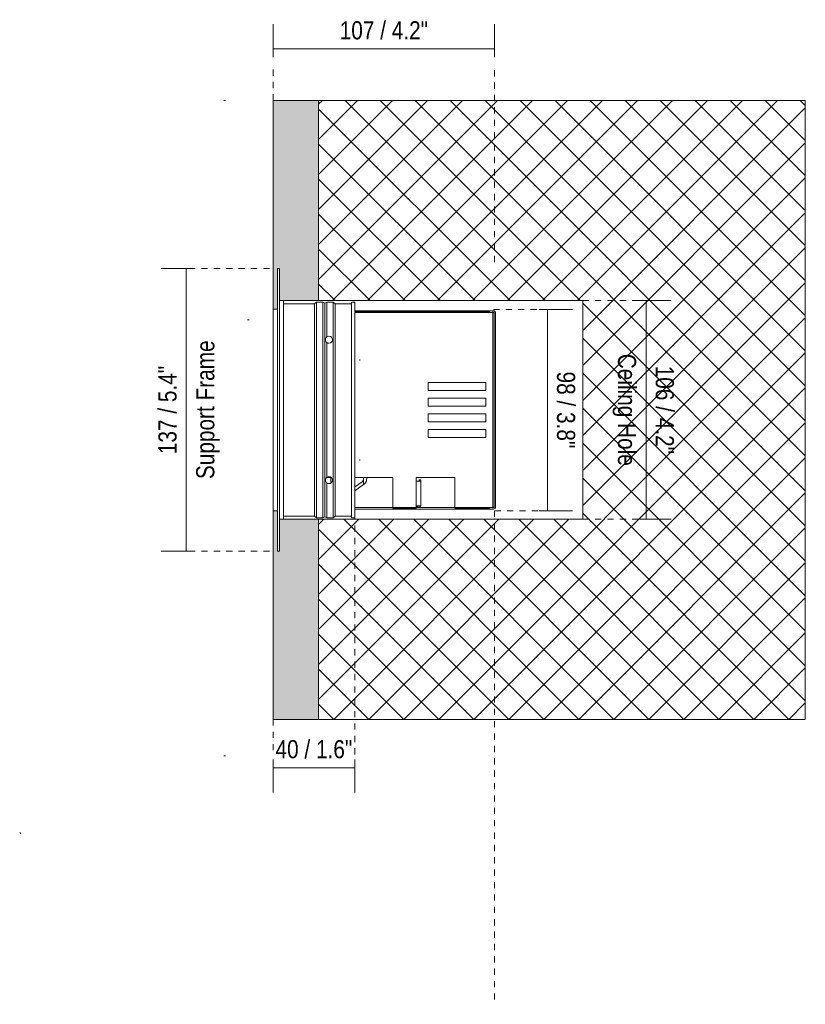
# Model space of a CAD drawing. Header units: millimetres. Extents: x -6708 to -4747, y -1232 to 6729.
# Tile 8 of 11: x -5554 to -5173, y 12 to 489. Entities that reach past the tile are written whole.
import ezdxf

# ---------------------------------------------------------------- set-up
doc = ezdxf.new("R2010")
doc.units = ezdxf.units.MM
doc.linetypes.add('Dash', pattern=[6, 3, -3])
doc.layers.add('A-ANNO-DIMS', color=7, linetype='Continuous', lineweight=9, true_color=0x5b5b5b)
for name, color, linetype, lineweight in [('A-ANNO-DIMS-4', 7, 'Continuous', 9), ('A-DETL-GENF', 7, 'Continuous', 9), ('E-LITE-EQPM', 7, 'Continuous', 20)]:
    doc.layers.add(name, color=color, linetype=linetype, lineweight=lineweight)
doc.styles.add('Arial Narrow', font='ARIALN.TTF', dxfattribs={"height": 8.8})
doc.dimstyles.new('FARO_-_2_2mm_Arial_Narrow_mm_Inch_Left', dxfattribs={"dimscale": 304.8, "dimtxt": 9.006193, "dimasz": 0, "dimexe": 0.03937, "dimexo": 0.0625, "dimgap": 0.006562, "dimtad": 1, "dimdec": 0, "dimzin": 0, "dimdsep": 46, "dimtxsty": 'Arial Narrow', "dimblk1": 'NONE', "dimblk2": 'NONE', "dimsah": 1, "dimcen": 0.09, "dimadec": 0, "dimazin": 0, "dimtfac": 1, "dimtdec": 4, "dimtix": 1, "dimtmove": 0, "dimatfit": 3, "dimfxl": 0.013123, "dimfxlon": 1, "dimtvp": 1, "dimtolj": 1, "dimtzin": 0, "dimarcsym": 2})
doc.dimstyles.new('FARO_-_2_2mm_Arial_Narrow_mm_Inch_Right', dxfattribs={"dimscale": 304.8, "dimtxt": 9.006193, "dimasz": 0, "dimexe": 0.03937, "dimexo": 0.0625, "dimgap": 0.006562, "dimtad": 1, "dimdec": 0, "dimzin": 0, "dimdsep": 46, "dimtxsty": 'Arial Narrow', "dimblk1": 'NONE', "dimblk2": 'NONE', "dimsah": 1, "dimcen": 0.09, "dimadec": 0, "dimazin": 0, "dimtfac": 1, "dimtdec": 4, "dimtix": 1, "dimtmove": 0, "dimatfit": 3, "dimfxl": 0.013123, "dimfxlon": 1, "dimtvp": 1, "dimtolj": 1, "dimtzin": 0, "dimarcsym": 2})

# ---------------------------------------------------------------- blocks, each defined once
blk = doc.blocks.new('NANO COLIN-2 WF - 033008303 MINI-COLIN-1 Grey downlight LED 12_18W 2700K 20_ 1565_2100 lm-657472-Lateral_PDF')
at = {"layer": 'E-LITE-EQPM'}
for p, q in [((-3268.96, 348.86), (-3268.96, 251.14)), ((-3266.91, 348.86), (-3266.91, 251.14)), ((-3266.01, 353), (-3266.01, 247)), ((-3263.96, 353), (-3263.96, 247)), ((-3263.96, 351.5), (-3248.96, 351.5)), ((-3248.96, 351.5), (-3263.96, 351.5)), ((-3248.96, 351.5), (-3247.96, 352.3)), ((-3247.96, 352.3), (-3248.96, 351.5)), ((-3248.96, 351.5), (-3248.96, 248.5)), ((-3247.96, 352.3), (-3244.96, 352.3)), ((-3244.96, 352.3), (-3247.96, 352.3)), ((-3247.96, 352.3), (-3247.96, 247.7)), ((-3244.96, 352.3), (-3243.96, 351.8)), ((-3243.96, 351.8), (-3244.96, 352.3)), ((-3244.96, 352.3), (-3244.96, 247.7)), ((-3243.96, 351.8), (-3242.96, 352.3)), ((-3242.96, 352.3), (-3243.96, 351.8)), ((-3243.96, 351.8), (-3243.96, 248.2)), ((-3242.96, 352.3), (-3239.96, 352.3)), ((-3239.96, 352.3), (-3242.96, 352.3)), ((-3242.96, 352.3), (-3242.96, 335.39)), ((-3239.96, 352.3), (-3238.96, 351.5)), ((-3238.96, 351.5), (-3239.96, 352.3)), ((-3239.96, 352.3), (-3239.96, 247.7)), ((-3238.96, 351.5), (-3230.96, 351.5)), ((-3230.96, 351.5), (-3238.96, 351.5)), ((-3238.96, 351.5), (-3238.96, 248.5)), ((-3230.96, 352.3), (-3229.46, 352.3)), ((-3229.46, 352.3), (-3230.96, 352.3)), ((-3230.96, 352.3), (-3230.96, 247.7)), ((-3229.46, 352.3), (-3229.46, 247.7)), ((-3162.26, 348.07), (-3229.46, 348.07)), ((-3229.46, 347.7), (-3164.03, 347.7)), ((-3229.46, 347.27), (-3161.96, 347.27)), ((-3162.46, 252.3), (-3162.46, 347.7)), ((-3161.96, 347.27), (-3161.96, 299.11)), ((-3161.16, 298.83), (-3161.16, 346.97)), ((-3242.96, 332.65), (-3242.96, 267.35)), ((-3165.95, 313.3), (-3193.95, 313.3)), ((-3193.95, 313.3), (-3193.95, 309.5)), ((-3165.95, 309.5), (-3165.95, 313.3)), ((-3193.95, 309.5), (-3165.95, 309.5)), ((-3165.95, 305.7), (-3193.95, 305.7)), ((-3193.95, 305.7), (-3193.95, 301.9)), ((-3165.95, 301.9), (-3165.95, 305.7)), ((-3193.95, 301.9), (-3165.95, 301.9)), ((-3165.95, 298.1), (-3193.95, 298.1)), ((-3193.95, 298.1), (-3193.95, 294.3)), ((-3165.95, 294.3), (-3165.95, 298.1)), ((-3161.96, 299.11), (-3161.96, 252.73)), ((-3161.16, 253.03), (-3161.16, 298.83)), ((-3193.95, 294.3), (-3165.95, 294.3)), ((-3165.95, 290.5), (-3193.95, 290.5)), ((-3193.95, 290.5), (-3193.95, 286.7)), ((-3193.95, 286.7), (-3165.95, 286.7)), ((-3165.95, 286.7), (-3165.95, 290.5)), ((-3240.75, 267.2), (-3243.09, 267.2)), ((-3242.96, 264.61), (-3242.96, 247.7)), ((-3241.12, 267.11), (-3241.12, 264.42)), ((-3229.51, 262.51), (-3225.86, 265.21)), ((-3210.96, 267.2), (-3229.46, 267.2)), ((-3225.17, 267.17), (-3225.17, 263.85)), ((-3225.17, 263.85), (-3224.95, 264.01)), ((-3223.67, 266.54), (-3223.67, 267.19)), ((-3210.96, 252.3), (-3210.96, 267.2)), ((-3199.7, 267.2), (-3199.7, 252.3)), ((-3180.96, 267.2), (-3199.7, 267.2)), ((-3199.7, 265.5), (-3197.39, 265.5)), ((-3199.7, 265.5), (-3199.7, 253.5)), ((-3197.39, 266.13), (-3198.19, 266.13)), ((-3198.19, 266.13), (-3198.19, 265.52)), ((-3197.39, 265.52), (-3197.39, 266.13)), ((-3197.39, 265.5), (-3197.39, 253.5)), ((-3180.96, 252.3), (-3180.96, 267.2)), ((-3197.39, 253.5), (-3199.7, 253.5)), ((-3248.96, 248.5), (-3263.96, 248.5)), ((-3263.96, 248.5), (-3248.96, 248.5)), ((-3247.96, 247.7), (-3248.96, 248.5)), ((-3248.96, 248.5), (-3247.96, 247.7)), ((-3238.96, 248.5), (-3239.96, 247.7)), ((-3239.96, 247.7), (-3238.96, 248.5)), ((-3230.96, 248.5), (-3238.96, 248.5)), ((-3238.96, 248.5), (-3230.96, 248.5)), ((-3161.96, 252.73), (-3229.46, 252.73)), ((-3229.46, 251.93), (-3162.26, 251.93)), ((-3199.7, 252.3), (-3210.96, 252.3)), ((-3164.03, 252.3), (-3180.96, 252.3)), ((-3244.96, 247.7), (-3247.96, 247.7)), ((-3247.96, 247.7), (-3244.96, 247.7)), ((-3243.96, 248.2), (-3244.96, 247.7)), ((-3244.96, 247.7), (-3243.96, 248.2)), ((-3242.96, 247.7), (-3243.96, 248.2)), ((-3243.96, 248.2), (-3242.96, 247.7)), ((-3239.96, 247.7), (-3242.96, 247.7)), ((-3242.96, 247.7), (-3239.96, 247.7)), ((-3229.46, 247.7), (-3230.96, 247.7)), ((-3230.96, 247.7), (-3229.46, 247.7))]:
    blk.add_line(p, q, dxfattribs=at)
at = {"layer": 'E-LITE-EQPM', "flags": 128}
for points in [[(-3242.96, 332.65), (-3243.25, 332.92), (-3243.47, 333.25), (-3243.61, 333.63), (-3243.65, 334.02), (-3243.61, 334.42), (-3243.47, 334.79), (-3243.25, 335.12), (-3242.96, 335.39)], [(-3227.01, 324.5), (-3226.99, 324.41), (-3226.97, 324.33), (-3226.96, 324.25), (-3226.95, 324.17), (-3226.94, 324.08), (-3226.93, 324), (-3226.93, 323.91)], [(-3226.93, 276.01), (-3226.94, 275.92), (-3226.95, 275.84), (-3226.96, 275.75), (-3226.97, 275.67), (-3226.99, 275.59), (-3227.01, 275.51)], [(-3242.96, 264.61), (-3243.25, 264.88), (-3243.47, 265.21), (-3243.61, 265.58), (-3243.65, 265.98), (-3243.61, 266.37), (-3243.47, 266.75), (-3243.25, 267.08), (-3242.96, 267.35)], [(-3225.17, 263.85), (-3229.39, 260.74), (-3229.47, 260.68)]]:
    blk.add_lwpolyline(points, dxfattribs=at)
at = {"layer": 'E-LITE-EQPM'}
for centre, radius, start, end in [((-3162.26, 346.97), 1.1, 0, 90), ((-3241.95, 334.02), 1.7, 90, 126.2467), ((-3241.95, 334.02), 1.7, 270, 90), ((-3241.95, 334.02), 1.7, 233.7533, 270), ((-3241.95, 265.98), 1.7, 90, 126.2467), ((-3241.95, 265.98), 1.7, 270, 90), ((-3241.95, 265.98), 1.7, 233.7533, 270), ((-3200.07, 254.59), 1.88, 281.2249, 324.4672), ((-3200.07, 254.59), 2.68, 316.0054, 335.9162), ((-3162.26, 253.03), 1.1, 270, 0)]:
    blk.add_arc(centre, radius, start, end, dxfattribs=at)
for points in [[(-3225.86, 265.21), (-3225.76, 265.28), (-3225.57, 265.45), (-3225.35, 265.78), (-3225.2, 266.16), (-3225.17, 266.43), (-3225.17, 266.57)], [(-3225.18, 266.42), (-3225.18, 266.38), (-3225.19, 266.33), (-3225.19, 266.28)], [(-3225.19, 266.28), (-3225.19, 266.33), (-3225.18, 266.38), (-3225.18, 266.42)], [(-3224.04, 265.06), (-3224.03, 265.09), (-3224.01, 265.12), (-3224, 265.15)], [(-3224, 265.15), (-3224.01, 265.12), (-3224.03, 265.09), (-3224.04, 265.06)], [(-3223.8, 265.65), (-3223.78, 265.71), (-3223.77, 265.77), (-3223.75, 265.82)], [(-3223.75, 265.82), (-3223.77, 265.77), (-3223.78, 265.71), (-3223.8, 265.65)], [(-3223.67, 266.41), (-3223.67, 266.45), (-3223.67, 266.5), (-3223.67, 266.54)], [(-3223.67, 266.54), (-3223.67, 266.5), (-3223.67, 266.45), (-3223.67, 266.41)]]:
    blk.add_open_spline(points, degree=3, dxfattribs=at)
for points in [[(-3225.19, 266.28), (-3225.21, 266.19), (-3225.25, 266.04), (-3225.33, 265.85), (-3225.4, 265.71), (-3225.49, 265.58), (-3225.63, 265.4), (-3225.76, 265.28), (-3225.86, 265.21)], [(-3225.86, 265.21), (-3225.76, 265.28), (-3225.63, 265.4), (-3225.49, 265.58), (-3225.4, 265.71), (-3225.33, 265.85), (-3225.25, 266.04), (-3225.21, 266.19), (-3225.19, 266.28)], [(-3224.95, 264.01), (-3224.74, 264.17), (-3224.46, 264.43), (-3224.17, 264.83), (-3223.99, 265.15), (-3223.85, 265.48), (-3223.71, 265.94), (-3223.67, 266.3), (-3223.67, 266.54)]]:
    blk.add_open_spline(points, degree=3, knots=[-1, -1, -1, -1, -0.75, -0.625, -0.5, -0.375, -0.25, 0, 0, 0, 0], dxfattribs=at)
blk = doc.blocks.new('DIMBLOCK8-Lateral_PDF')
at = {"layer": 'A-ANNO-DIMS-4', "color": 251, "true_color": 0x5b5b5b, "transparency": 16777216}
for p, q in [((-5469.06, 368.5), (-5485.06, 368.5)), ((-5473.06, 368.5), (-5473.06, 231.5)), ((-5473.06, 368.5), (-5469.06, 368.5)), ((-5469.06, 231.5), (-5485.06, 231.5)), ((-5473.06, 231.5), (-5469.06, 231.5))]:
    blk.add_line(p, q, dxfattribs=at)
at = {"layer": 'A-ANNO-DIMS-4', "color": 0, "transparency": 16777216, "char_height": 8.8, "attachment_point": 1, "rotation": 90, "line_spacing_factor": 0.974696, "style": 'Arial Narrow'}
for s, insert, width in [('Support Frame', (-5468.13, 266.48), 80.4553), ('137 / 5.4"', (-5486.43, 278.56), 51.464)]:
    blk.add_mtext(s, dxfattribs=dict(at, insert=insert, width=width))
blk = doc.blocks.new('_None')
blk = doc.blocks.new('DIMBLOCK9-Lateral_PDF')
at = {"layer": 'A-ANNO-DIMS-4', "color": 251, "true_color": 0x5b5b5b, "transparency": 16777216}
for p, q in [((-5430.76, 471.08), (-5430.76, 487.08)), ((-5323.46, 471.08), (-5323.46, 487.08)), ((-5323.46, 475.08), (-5430.76, 475.08)), ((-5430.76, 475.08), (-5430.76, 471.08)), ((-5323.46, 475.08), (-5323.46, 471.08))]:
    blk.add_line(p, q, dxfattribs=at)
at = {"layer": 'A-ANNO-DIMS-4', "color": 0, "transparency": 16777216, "insert": (-5398.55, 488.45), "char_height": 8.8, "width": 51.464, "attachment_point": 1, "line_spacing_factor": 0.974696, "style": 'Arial Narrow'}
blk.add_mtext('107 / 4.2"', dxfattribs=at)
blk = doc.blocks.new('DIMBLOCK10-Lateral_PDF')
at = {"layer": 'A-ANNO-DIMS-4', "color": 251, "true_color": 0x5b5b5b, "transparency": 16777216}
for p, q in [((-5297.79, 348.74), (-5301.79, 348.74)), ((-5298.04, 348.74), (-5285.79, 348.74)), ((-5297.79, 348.74), (-5297.79, 251.14)), ((-5297.79, 251.14), (-5301.79, 251.14)), ((-5298.04, 251.14), (-5285.79, 251.14))]:
    blk.add_line(p, q, dxfattribs=at)
at = {"layer": 'A-ANNO-DIMS-4', "color": 0, "transparency": 16777216, "insert": (-5284.42, 318.6), "char_height": 8.8, "width": 44.7736, "attachment_point": 1, "rotation": 270, "line_spacing_factor": 0.974696, "style": 'Arial Narrow'}
blk.add_mtext('98 / 3.8"', dxfattribs=at)
blk = doc.blocks.new('DIMBLOCK11-Lateral_PDF')
at = {"layer": 'A-ANNO-DIMS-4', "color": 251, "true_color": 0x5b5b5b, "transparency": 16777216}
for p, q in [((-5430.76, 130.57), (-5430.76, 114.57)), ((-5430.76, 126.57), (-5430.76, 130.57)), ((-5391.26, 130.57), (-5391.26, 114.57)), ((-5391.26, 126.57), (-5391.26, 130.57)), ((-5430.76, 126.57), (-5391.26, 126.57))]:
    blk.add_line(p, q, dxfattribs=at)
at = {"layer": 'A-ANNO-DIMS-4', "color": 0, "transparency": 16777216, "insert": (-5429.67, 139.94), "char_height": 8.8, "width": 44.7736, "attachment_point": 1, "line_spacing_factor": 0.974696, "style": 'Arial Narrow'}
blk.add_mtext('40 / 1.6"', dxfattribs=at)
blk = doc.blocks.new('DIMBLOCK12-Lateral_PDF')
at = {"layer": 'A-ANNO-DIMS-4', "color": 251, "true_color": 0x5b5b5b, "transparency": 16777216}
for p, q in [((-5253.92, 353), (-5237.92, 353)), ((-5249.92, 353), (-5253.92, 353)), ((-5249.92, 353), (-5249.92, 247)), ((-5249.92, 247), (-5253.92, 247)), ((-5250.17, 247), (-5237.92, 247))]:
    blk.add_line(p, q, dxfattribs=at)
at = {"layer": 'A-ANNO-DIMS-4', "color": 0, "transparency": 16777216, "char_height": 8.8, "attachment_point": 1, "rotation": 270, "line_spacing_factor": 0.974696, "style": 'Arial Narrow'}
for s, insert, width in [('Ceiling Hole', (-5254.85, 327.23), 65.3592), ('106 / 4.2"', (-5236.55, 321.44), 51.464)]:
    blk.add_mtext(s, dxfattribs=dict(at, insert=insert, width=width))

msp = doc.modelspace()

# ---------------------------------------------------------------- hatches: boundary and pattern name
at = {"layer": 'A-DETL-GENF', "true_color": 0xf0f0f0}
h = msp.add_hatch(color=7, dxfattribs=at)
h.paths.add_polyline_path([(-5430.76, 150), (-5408.76, 150), (-5408.76, 247), (-5427.81, 247), (-5427.81, 231.5), (-5428.71, 231.5), (-5428.71, 251.14), (-5430.76, 251.14), (-5430.76, 198.47)])
h.paths.add_polyline_path([(-5430.76, 348.86), (-5428.71, 348.86), (-5428.71, 368.5), (-5427.81, 368.5), (-5427.81, 353), (-5408.76, 353), (-5408.76, 450), (-5430.76, 450), (-5430.76, 353.97)])
at = {"layer": 'A-DETL-GENF', "true_color": 0xaaaaaa}
h = msp.add_hatch(dxfattribs=at)
h.set_pattern_fill('FP_2', color=253, style=0, pattern_type=2)
h.set_pattern_definition([(45, (-5189.308, 277.281), (-8.4853, 8.4853), []), (135, (-5189.308, 277.281), (-8.4853, -8.4853), [])])
h.paths.add_polyline_path([(-5408.76, 150), (-5172.86, 150), (-5172.86, 450), (-5408.76, 450), (-5408.76, 353), (-5280.76, 353), (-5280.76, 247), (-5408.76, 247), (-5408.76, 198.47)])

# ---------------------------------------------------------------- linework, layer by layer
at = {"layer": 'A-ANNO-DIMS', "color": 254, "linetype": 'Dash', "true_color": 0xd2d2d2}
for p, q in [((-5430.76, 450), (-5430.76, 466.98)), ((-5323.46, 371.7), (-5323.46, 466.98)), ((-5432.56, 368.5), (-5472.27, 368.5)), ((-5324.07, 348.74), (-5296.9, 348.74)), ((-5280.76, 353), (-5250.76, 353)), ((-5391.26, 250), (-5391.26, 132.25)), ((-5323.46, 251.14), (-5296.9, 251.14)), ((-5323.46, 251.14), (-5323.46, 11.86)), ((-5280.76, 247), (-5245.76, 247)), ((-5432.56, 231.5), (-5472.76, 231.5)), ((-5430.76, 150), (-5430.76, 132.25))]:
    msp.add_line(p, q, dxfattribs=at)
at = {"layer": 'A-ANNO-DIMS', "color": 9, "true_color": 0xc8c8c8}
for p, q in [((-5172.86, 450), (-5408.76, 450)), ((-5172.86, 150), (-5172.86, 450)), ((-5408.76, 150), (-5172.86, 150))]:
    msp.add_line(p, q, dxfattribs=at)
at = {"layer": 'E-LITE-EQPM'}
for p, q in [((-5454.75, 450.07), (-5453.95, 450.07)), ((-5408.76, 450), (-5430.76, 450)), ((-5430.76, 450), (-5430.76, 348.86)), ((-5408.76, 353), (-5408.76, 450)), ((-5428.71, 348.86), (-5428.71, 368.5)), ((-5428.71, 368.5), (-5427.81, 368.5)), ((-5427.81, 368.5), (-5427.81, 353)), ((-5430.76, 348.86), (-5428.71, 348.86)), ((-5427.81, 353), (-5408.76, 353)), ((-5443.22, 343.75), (-5442.42, 343.75)), ((-5428.71, 251.14), (-5430.76, 251.14)), ((-5430.76, 251.14), (-5430.76, 150)), ((-5428.71, 231.5), (-5428.71, 251.14)), ((-5408.76, 247), (-5427.81, 247)), ((-5427.81, 247), (-5427.81, 231.5)), ((-5408.76, 150), (-5408.76, 247)), ((-5427.81, 231.5), (-5428.71, 231.5)), ((-5430.76, 150), (-5408.76, 150)), ((-5454.76, 132.25), (-5453.96, 132.25)), ((-5553.12, 94.58), (-5553.68, 95.13))]:
    msp.add_line(p, q, dxfattribs=at)
at = {"layer": 'E-LITE-EQPM', "color": 253, "true_color": 0xaaaaaa}
for p, q in [((-5408.76, 353), (-5280.76, 353)), ((-5280.76, 353), (-5280.76, 247)), ((-5280.76, 247), (-5408.76, 247))]:
    msp.add_line(p, q, dxfattribs=at)

# ---------------------------------------------------------------- block references
at = {"layer": 'E-LITE-EQPM'}
msp.add_blockref('NANO COLIN-2 WF - 033008303 MINI-COLIN-1 Grey downlight LED 12_18W 2700K 20_ 1565_2100 lm-657472-Lateral_PDF', (-2161.8, 0), dxfattribs=at)

# ---------------------------------------------------------------- dimensions: what is measured, and where the dimension line sits
at = {"layer": 'A-ANNO-DIMS'}
for base, p1, p2, dimstyle, override, picture, middle in [((-5430.76, 475.08), (-5323.46, 471.08), (-5430.76, 471.08), 'FARO_-_2_2mm_Arial_Narrow_mm_Inch_Left', {"dimpost": '<>', "dimfxl": 107.3}, 'DIMBLOCK9-Lateral_PDF', (-5377.11, 482.77)), ((-5391.25933554, 126.57084438), (-5430.75933554, 130.57084438), (-5391.25933554, 130.57084438), 'FARO_-_2_2mm_Arial_Narrow_mm_Inch_Right', {"dimpost": '<>', "dimfxl": 39.5}, 'DIMBLOCK11-Lateral_PDF', (-5411.00933554, 134.26743377))]:
    dim = msp.add_linear_dim(base=base, p1=p1, p2=p2, dimstyle=dimstyle, override=override, dxfattribs=at)
    dim.commit()
    dim.dimension.update_dxf_attribs({"geometry": picture, "text_midpoint": middle})
for base, p1, p2, text, dimstyle, override, picture, middle in [((-5473.06, 231.5), (-5469.06, 368.5), (-5469.06, 231.5), '<>\\XSupport Frame', 'FARO_-_2_2mm_Arial_Narrow_mm_Inch_Left', {"dimpost": '<>', "dimfxl": 137}, 'DIMBLOCK8-Lateral_PDF', (-5473.06, 300)), ((-5249.92, 247), (-5253.92, 353), (-5253.92, 247), '<>\\XCeiling Hole', 'FARO_-_2_2mm_Arial_Narrow_mm_Inch_Right', {"dimtad": 4, "dimpost": '<>', "dimfxl": 106}, 'DIMBLOCK12-Lateral_PDF', (-5249.92, 300))]:
    dim = msp.add_linear_dim(base=base, p1=p1, p2=p2, angle=90, text=text, dimstyle=dimstyle, override=override, dxfattribs=at)
    dim.commit()
    dim.dimension.update_dxf_attribs({"geometry": picture, "text_midpoint": middle})
dim = msp.add_linear_dim(base=(-5297.79, 251.14), p1=(-5301.79, 348.74), p2=(-5301.79, 251.14), angle=90, dimstyle='FARO_-_2_2mm_Arial_Narrow_mm_Inch_Right', override={"dimtad": 4, "dimpost": '<>', "dimfxl": 97.600885}, dxfattribs=at)
dim.commit()
dim.dimension.update_dxf_attribs({"geometry": 'DIMBLOCK10-Lateral_PDF', "text_midpoint": (-5290.1, 299.94)})

doc.saveas('drawing.dxf')
